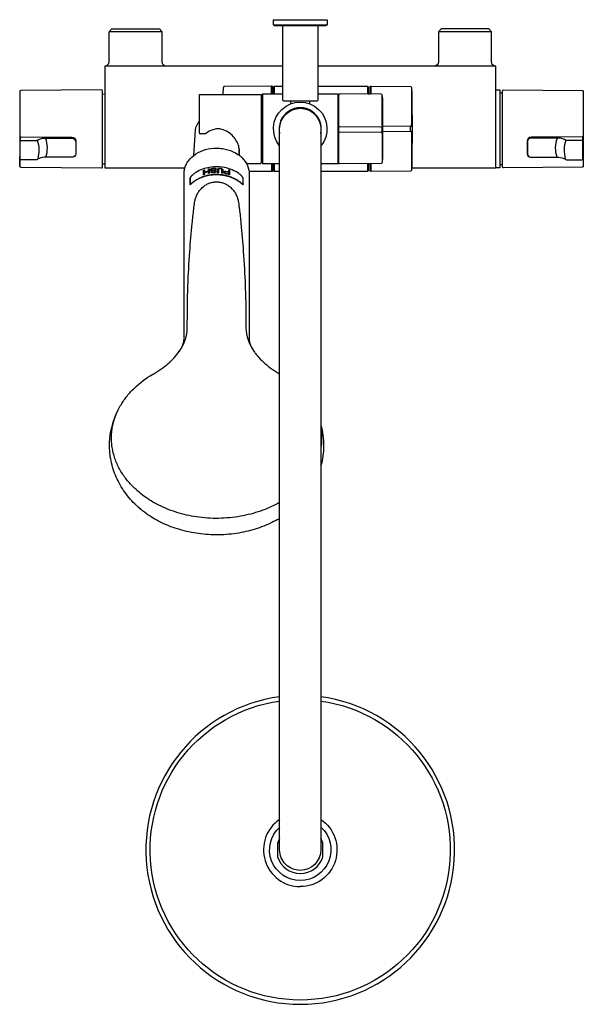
# Model space of a CAD drawing. Header units: millimetres. Extents: x -136 to 138, y -478 to 0.
import ezdxf

# ---------------------------------------------------------------- set-up
doc = ezdxf.new("R2010")
doc.units = ezdxf.units.MM
doc.header["$MEASUREMENT"] = 0
doc.layers.add('DETAIL', color=7, linetype='Continuous', true_color=0x000000)

# ---------------------------------------------------------------- blocks, each defined once
blk = doc.blocks.new('241500_t')
at = {"layer": 'DETAIL'}
for p, q in [((-12.8, 0), (12.8, 0)), ((-92.9, -5.85), (-91.55, -4.5)), ((-91.55, -4.5), (-68.45, -4.5)), ((-68.45, -4.5), (-67.1, -5.85)), ((-13, -2.5), (-13, -0.2)), ((-12.5, -3), (-13, -2.5)), ((-13, -2.5), (13, -2.5)), ((12.5, -3), (-12.5, -3)), ((-8.5, -39), (-8.5, -3)), ((8.5, -3), (8.5, -39)), ((13, -2.5), (12.5, -3)), ((13, -0.2), (13, -2.5)), ((68.45, -4.5), (67.1, -5.85)), ((91.55, -4.5), (68.45, -4.5)), ((92.9, -5.85), (91.55, -4.5)), ((-92.9, -20.5), (-92.9, -5.85)), ((-67.1, -5.85), (-92.9, -5.85)), ((-67.1, -20.5), (-67.1, -5.85)), ((67.1, -5.85), (67.1, -20.5)), ((92.9, -5.85), (67.1, -5.85)), ((92.9, -20.5), (92.9, -5.85)), ((-8.5, -22.5), (-95, -22.5)), ((-95, -22.5), (-95, -72)), ((95, -22.5), (8.5, -22.5)), ((95, -72), (95, -22.5)), ((-37.4, -36.25), (-37.31, -32.94)), ((-13.9, -32.25), (-36.82, -32.45)), ((-13.9, -36), (-13.9, -32.25)), ((-13.8, -32.3), (-13.9, -32.3)), ((-13.3, -36), (-13.3, -32.8)), ((-13, -32.55), (-12.7, -32.25)), ((-13, -36), (-13, -32.55)), ((-12.7, -32.25), (-8.5, -32.25)), ((-12.7, -32.25), (-12.7, -32.26)), ((-12.7, -32.26), (-12.7, -36)), ((8.5, -32.25), (32.7, -32.25)), ((32.7, -32.25), (32.7, -36.11)), ((32.7, -32.25), (33, -32.55)), ((33, -32.55), (33, -36.11)), ((34.4, -32.3), (34.5, -32.3)), ((34.5, -32.25), (53.59, -32.42)), ((54.08, -32.91), (54.08, -50.92)), ((-136.3, -34.85), (-136.3, -71.15)), ((-96.5, -34.01), (-135.8, -34.35)), ((-96, -71.51), (-96, -34.49)), ((-96, -36.09), (-95, -36.07)), ((-49, -54.96), (-49, -36.55)), ((-48.7, -36.25), (-19.25, -36.25)), ((-19, -36.5), (-19, -69.5)), ((-19, -37), (-18.3, -37)), ((-18.3, -36.1), (-18.3, -69.9)), ((-18.2, -36), (-8.5, -36)), ((8.5, -36), (18.2, -36)), ((18.3, -37), (18.7, -37)), ((18.7, -69.46), (18.7, -36.54)), ((19.2, -36.04), (19.3, -36.04)), ((39.35, -36.17), (19.3, -35.99)), ((33, -36), (33.9, -36)), ((39.85, -51.15), (39.85, -36.66)), ((95, -34), (97, -34.01)), ((97, -34.01), (97, -72)), ((97.2, -35.5), (98.22, -35.5)), ((98.22, -71.5), (98.22, -34.5)), ((98.72, -34.01), (137.02, -34.35)), ((137.52, -34.85), (137.52, -71.15)), ((8, -39.5), (-8, -39.5)), ((-4.5, -40.8), (-4.5, -39.5)), ((4.5, -39.5), (4.5, -40.8)), ((-4.5, -44.07), (-4.5, -43.79)), ((4.5, -43.79), (4.5, -44.07)), ((39.22, -52.14), (19.3, -51.97)), ((39.83, -52.03), (39.71, -52.16)), ((39.71, -52.16), (39.71, -54.58)), ((53.42, -51.82), (40, -51.7)), ((53.92, -51.81), (53.42, -51.82)), ((53.42, -51.82), (53.42, -54.18)), ((54.06, -51.82), (53.92, -51.81)), ((54.06, -51.81), (54.08, -50.92)), ((-136.1, -57.13), (-136.1, -59.09)), ((-135.8, -56.87), (-111, -56.98)), ((-51.69, -65.86), (-50.86, -53.52)), ((-46.29, -55.49), (-48.5, -55.49)), ((-10, -403), (-10, -53)), ((10, -53), (10, -403)), ((19.3, -54.75), (19.2, -54.75)), ((39.22, -54.62), (19.3, -54.8)), ((39.83, -54.54), (39.71, -54.58)), ((39.85, -55.4), (39.83, -54.54)), ((39.85, -55.4), (39.85, -69.34)), ((40, -54.3), (53.42, -54.18)), ((53.42, -54.18), (54.06, -54.18)), ((54.08, -55.08), (54.08, -73.1)), ((137.02, -56.87), (112.22, -56.98)), ((137.32, -59.09), (137.32, -57.13)), ((-136.1, -67.45), (-136.1, -59.09)), ((-135.6, -58.66), (-127.98, -58.66)), ((-124.27, -57.45), (-111.1, -57.45)), ((-109.1, -59.35), (-109.1, -65.16)), ((-109, -59), (-109, -65.06)), ((-29.93, -61.14), (-29.61, -65.86)), ((110.22, -59), (110.22, -65.06)), ((110.32, -59.35), (110.32, -65.16)), ((125.49, -57.45), (112.32, -57.45)), ((136.82, -58.66), (129.19, -58.66)), ((137.32, -67.45), (137.32, -59.09)), ((-136.3, -71.15), (-136.3, -66.92)), ((-110.69, -66.75), (-124.28, -66.79)), ((111.9, -66.75), (125.5, -66.79)), ((137.52, -66.92), (137.52, -71.15)), ((-135.8, -71.65), (-96.5, -72)), ((-128.02, -68.02), (-135.6, -68.02)), ((-127.54, -67.59), (-127.6, -67.76)), ((-96, -69.91), (-95, -69.93)), ((-43.16, -71.56), (-43.18, -71.57)), ((-37.83, -71.61), (-38.15, -71.56)), ((-26.17, -69.75), (-19.25, -69.75)), ((-18.3, -69), (-19, -69)), ((-10, -70), (-18.2, -70)), ((-13.9, -70), (-13.9, -73.75)), ((-13.3, -70), (-13.3, -73.2)), ((-13, -73.13), (-13, -70)), ((-12.7, -70), (-12.7, -73.59)), ((18.2, -70), (10, -70)), ((18.7, -69), (18.3, -69)), ((19.3, -69.96), (19.2, -69.96)), ((39.35, -69.83), (19.3, -70.01)), ((32.7, -69.89), (32.7, -73.75)), ((33, -69.89), (33, -73.45)), ((33.9, -70), (33, -70)), ((33.9, -73.2), (33.9, -69.88)), ((34.5, -73.75), (34.5, -69.88)), ((54.13, -70.67), (54.09, -72.86)), ((98.22, -70.5), (97.2, -70.5)), ((137.02, -71.65), (98.72, -71.99)), ((128.76, -67.59), (128.81, -67.76)), ((129.24, -68.02), (136.82, -68.02)), ((-95, -72), (-56.07, -72)), ((-56.45, -154.68), (-56.45, -74.69)), ((-52.1, -75.18), (-52.55, -75.57)), ((-51.8, -74.95), (-52.1, -75.18)), ((-51.5, -74.73), (-51.8, -74.95)), ((-50.87, -74.29), (-51.5, -74.73)), ((-50.82, -74.26), (-50.87, -74.29)), ((-49.84, -73.67), (-49.89, -73.71)), ((-47.01, -73.08), (-46.57, -72.93)), ((-46.57, -73.02), (-47.01, -73.16)), ((-47.01, -75.31), (-47.01, -73.08)), ((-46.57, -75.17), (-47.01, -75.31)), ((-46.57, -72.93), (-46.57, -74.06)), ((-46.57, -74.27), (-46.57, -75.17)), ((-44.53, -72.42), (-44.09, -72.34)), ((-44.09, -72.42), (-44.53, -72.5)), ((-44.53, -73.55), (-44.53, -72.42)), ((-44.53, -74.66), (-44.53, -73.75)), ((-44.09, -74.58), (-44.53, -74.66)), ((-44.09, -72.34), (-44.09, -74.58)), ((-43.51, -72.77), (-43.36, -72.56)), ((-43.36, -72.64), (-43.51, -72.85)), ((-43.51, -73.01), (-43.51, -72.77)), ((-43.36, -73.18), (-43.51, -73.01)), ((-43.36, -72.56), (-43.07, -72.34)), ((-43.07, -72.41), (-43.36, -72.64)), ((-43.07, -73.34), (-43.36, -73.18)), ((-43.29, -73.93), (-42.85, -73.88)), ((-43.22, -74.07), (-43.29, -73.93)), ((-43.25, -74.01), (-42.85, -73.96)), ((-43, -74.23), (-43.22, -74.07)), ((-43.07, -72.34), (-42.78, -72.21)), ((-42.78, -72.28), (-43.07, -72.41)), ((-42.93, -72.6), (-43.07, -72.76)), ((-43.07, -72.76), (-43.07, -72.91)), ((-43.07, -72.91), (-42.93, -73.03)), ((-43.07, -72.98), (-43.07, -72.91)), ((-42.93, -73.11), (-43.07, -72.98)), ((-42.78, -73.4), (-43.07, -73.34)), ((-42.71, -74.34), (-43, -74.23)), ((-42.71, -72.49), (-42.93, -72.6)), ((-42.93, -73.03), (-42.71, -73.1)), ((-42.71, -73.18), (-42.93, -73.11)), ((-42.85, -73.96), (-42.85, -73.88)), ((-42.85, -73.88), (-42.78, -73.97)), ((-42.85, -73.96), (-42.78, -74.05)), ((-42.78, -72.21), (-42.42, -72.13)), ((-42.42, -72.2), (-42.78, -72.28)), ((-42.42, -73.41), (-42.78, -73.4)), ((-42.78, -73.97), (-42.64, -74.05)), ((-42.78, -74.05), (-42.64, -74.13)), ((-42.42, -72.41), (-42.71, -72.49)), ((-42.71, -73.1), (-42.42, -73.13)), ((-42.42, -73.2), (-42.71, -73.18)), ((-42.34, -74.36), (-42.71, -74.34)), ((-42.64, -74.05), (-42.42, -74.08)), ((-42.64, -74.13), (-42.42, -74.15)), ((-42.42, -72.13), (-41.83, -72.08)), ((-41.83, -72.16), (-42.42, -72.2)), ((-41.83, -72.37), (-42.42, -72.41)), ((-42.42, -73.13), (-41.98, -73.09)), ((-41.98, -73.17), (-42.42, -73.2)), ((-41.98, -73.38), (-42.42, -73.41)), ((-42.42, -74.08), (-41.98, -74.04)), ((-42.42, -74.15), (-41.98, -74.12)), ((-41.98, -74.33), (-42.34, -74.36)), ((-41.98, -73.09), (-41.69, -73.12)), ((-41.69, -73.2), (-41.98, -73.17)), ((-41.76, -73.41), (-41.98, -73.38)), ((-41.98, -74.04), (-41.76, -73.98)), ((-41.98, -74.12), (-41.76, -74.06)), ((-41.69, -74.27), (-41.98, -74.33)), ((-41.83, -72.08), (-41.47, -72.11)), ((-41.47, -72.19), (-41.83, -72.16)), ((-41.54, -72.4), (-41.83, -72.37)), ((-41.54, -73.5), (-41.76, -73.41)), ((-41.76, -73.98), (-41.54, -73.88)), ((-41.76, -74.06), (-41.54, -73.95)), ((-41.69, -73.12), (-41.4, -73.21)), ((-41.4, -73.28), (-41.69, -73.2)), ((-41.4, -74.16), (-41.69, -74.27)), ((-41.32, -72.54), (-41.54, -72.4)), ((-41.47, -73.64), (-41.54, -73.5)), ((-41.54, -73.88), (-41.47, -73.73)), ((-41.54, -73.95), (-41.47, -73.81)), ((-41.47, -72.11), (-41.1, -72.24)), ((-41.1, -72.32), (-41.47, -72.19)), ((-41.47, -73.81), (-41.47, -73.64)), ((-41.4, -73.21), (-41.1, -73.39)), ((-41.1, -73.46), (-41.4, -73.28)), ((-41.1, -73.96), (-41.4, -74.16)), ((-41.25, -72.68), (-41.32, -72.54)), ((-40.81, -72.67), (-41.25, -72.68)), ((-41.1, -72.24), (-40.89, -72.48)), ((-40.89, -72.55), (-41.1, -72.32)), ((-41.1, -73.39), (-41.03, -73.58)), ((-41.03, -73.65), (-41.1, -73.46)), ((-41.03, -73.77), (-41.1, -73.96)), ((-41.03, -73.58), (-41.03, -73.77)), ((-40.89, -72.48), (-40.81, -72.67)), ((-40.84, -72.67), (-40.89, -72.55)), ((-40.23, -72.82), (-40.16, -72.58)), ((-40.16, -72.65), (-40.23, -72.89)), ((-40.23, -74.29), (-40.23, -72.82)), ((-39.79, -74.3), (-40.23, -74.29)), ((-40.16, -72.58), (-40.01, -72.39)), ((-40.01, -72.47), (-40.16, -72.65)), ((-40.01, -72.39), (-39.72, -72.21)), ((-39.72, -72.29), (-40.01, -72.47)), ((-39.72, -72.64), (-39.79, -72.83)), ((-39.79, -72.83), (-39.79, -74.3)), ((-39.72, -72.21), (-39.43, -72.13)), ((-39.43, -72.21), (-39.72, -72.29)), ((-39.57, -72.51), (-39.72, -72.64)), ((-39.35, -72.42), (-39.57, -72.51)), ((-39.43, -72.13), (-39.06, -72.11)), ((-39.06, -72.19), (-39.43, -72.21)), ((-39.06, -72.4), (-39.35, -72.42)), ((-39.06, -72.11), (-38.77, -72.14)), ((-38.77, -72.21), (-39.06, -72.19)), ((-38.77, -72.42), (-39.06, -72.4)), ((-38.77, -72.14), (-38.41, -72.22)), ((-38.41, -72.3), (-38.77, -72.21)), ((-38.48, -72.5), (-38.77, -72.42)), ((-38.26, -72.62), (-38.48, -72.5)), ((-38.41, -72.22), (-38.11, -72.35)), ((-38.11, -72.43), (-38.41, -72.3)), ((-38.11, -72.78), (-38.26, -72.62)), ((-38.11, -72.35), (-37.82, -72.58)), ((-37.82, -72.66), (-38.11, -72.43)), ((-38.04, -72.98), (-38.11, -72.78)), ((-38.04, -74.45), (-38.04, -72.98)), ((-37.6, -74.52), (-38.04, -74.45)), ((-37.82, -72.58), (-37.68, -72.79)), ((-37.68, -72.87), (-37.82, -72.66)), ((-37.68, -72.79), (-37.6, -73.04)), ((-37.6, -73.12), (-37.68, -72.87)), ((-37.6, -73.04), (-37.6, -74.52)), ((-37.02, -73.9), (-36.95, -73.77)), ((-37.02, -73.98), (-36.95, -73.85)), ((-37.02, -74.09), (-37.02, -73.9)), ((-36.95, -74.24), (-37.02, -74.09)), ((-36.95, -73.77), (-36.73, -73.62)), ((-36.95, -73.85), (-36.73, -73.7)), ((-36.73, -74.48), (-36.95, -74.24)), ((-36.73, -73.62), (-36.44, -73.54)), ((-36.73, -73.7), (-36.44, -73.62)), ((-36.44, -74.68), (-36.73, -74.48)), ((-36.51, -73.9), (-36.58, -74.03)), ((-36.58, -74.03), (-36.58, -74.25)), ((-36.58, -74.17), (-36.51, -74.33)), ((-36.58, -74.25), (-36.51, -74.41)), ((-36.36, -73.84), (-36.51, -73.9)), ((-36.51, -74.33), (-36.36, -74.46)), ((-36.51, -74.41), (-36.36, -74.54)), ((-36.44, -73.54), (-36.07, -73.57)), ((-36.44, -73.62), (-36.07, -73.65)), ((-36.07, -74.81), (-36.44, -74.68)), ((-36.15, -73.84), (-36.36, -73.84)), ((-36.36, -74.46), (-36.15, -74.55)), ((-36.36, -74.54), (-36.15, -74.63)), ((-34.76, -74.01), (-34.76, -72.93)), ((-34.76, -72.93), (-34.32, -73.07)), ((-34.76, -73.01), (-34.32, -73.15)), ((-34.76, -75.01), (-34.76, -74.21)), ((-34.32, -73.07), (-34.32, -75.3)), ((-30.31, -74.38), (-30.48, -74.26)), ((-29.8, -74.73), (-30.31, -74.38)), ((-29.54, -74.92), (-29.8, -74.73)), ((-29.21, -75.18), (-29.54, -74.92)), ((-28.75, -75.57), (-29.21, -75.18)), ((-13.9, -73.75), (-24.91, -73.65)), ((-24.85, -74.69), (-24.85, -154.91)), ((-13.8, -73.7), (-13.9, -73.7)), ((-12.7, -73.75), (-13, -73.45)), ((-12.7, -73.59), (-12.7, -73.75)), ((-10, -73.75), (-12.7, -73.75)), ((32.7, -73.75), (10, -73.75)), ((33, -73.45), (32.7, -73.75)), ((34.5, -73.7), (34.4, -73.7)), ((53.59, -73.58), (34.5, -73.75)), ((54.08, -72), (95, -72)), ((97, -72), (95, -72)), ((-53.65, -77.29), (-53.65, -79.79)), ((-53.55, -77.18), (-53.55, -79.55)), ((-53.55, -79.55), (-53.55, -79.97)), ((-27.75, -79.55), (-27.75, -77.18)), ((-27.75, -79.62), (-27.75, -79.96)), ((-27.65, -79.79), (-27.65, -77.29)), ((-54.86, -149.68), (-54.85, -141.46)), ((-26.46, -141.46), (-26.44, -149.68)), ((-58.75, -160.96), (-58.74, -160.95)), ((-22.56, -160.95), (-22.56, -160.96)), ((-81.67, -179.97), (-80.92, -179.22)), ((-11, -399.67), (-11, -406.38)), ((11, -406.38), (11, -399.67))]:
    blk.add_line(p, q, dxfattribs=at)
at = {"layer": 'DETAIL', "extrusion": (0, 0, -1)}
for centre, radius, start, end in [((-12.8, -0.2), 0.2, 89.5501, 180), ((12.8, -0.2), 0.2, 360, 90), ((65.1, -20.5), 2, 270, 0), ((-65.1, -20.5), 2, 180, 270), ((-94.9, -20.5), 2, 285.9776, 0), ((-34.4, -32.8), 0.5, 359.9299, 90), ((-410036.43, -34.89), 410001.93, 359.9998272, 0.0003685), ((-53.58, -32.92), 0.5, 90.5017, 178.7198), ((796.17, -52.94), 850.49, 178.66404, 181.19464), ((48.7, -36.55), 0.3, 359.7334, 90), ((19.25, -36.5), 0.25, 90.0442, 180.0436), ((18.2, -36.1), 0.1, 0.0029, 89.9973), ((-19.2, -36.54), 0.5, 359.9183, 90), ((830.35, -53), 870.36, 178.94189, 181.05758), ((-98.71, -34.51), 0.498, 1.2528, 90.5), ((-137.01, -34.85), 0.504, 90.921, 180.1324), ((0, -53), 13, 320.2841, 219.7159), ((0, -53), 10, 360, 180), ((8, -39), 0.5, 270, 0), ((-8, -39), 0.5, 180, 270), ((44.31, -54.03), 6.57, 4.497, 44.4396), ((-26.74, -51.37), 13.11, 179.0361, 182.8591), ((111.05, -59.03), 2.05, 91.3172, 178.9783), ((48.48, -54.98), 0.517, 271.9051, 1.3674), ((46.29, -54.99), 0.5, 231.4971, 270), ((-19.12, -52.49), 2.26, 267.9707, 280.72), ((-39.34, -52.74), 1.88, 258.4368, 273.5963), ((-44.04, -54.87), 10.04, 176.097, 181.2158), ((-137.01, -56.37), 0.501, 184.4608, 269.7353), ((135.63, -59.13), 0.47, 4.4019, 93.8113), ((124.04, -64.46), 7.01, 55.7923, 88.0637), ((142.48, -63.48), 15.49, 161.4144, 195.3699), ((111.08, -59.43), 1.98, 89.3535, 177.7028), ((-138.83, -62.32), 14.75, 342.3898, 19.2947), ((135.88, -66.77), 0.418, 1.4572, 58.5634), ((110.69, -65.06), 1.69, 180, 269.9089), ((110.85, -64.99), 1.76, 185.4337, 264.5246), ((-125.58, -72.57), 5.78, 89.1597, 124.2085), ((135.32, -67.45), 0.776, 338.3781, 0), ((135.6, -67.52), 0.498, 270.1918, 333.7951), ((128.02, -67.54), 0.479, 206.9946, 270.0016), ((19.25, -69.5), 0.25, 179.9058, 270.0064), ((18.2, -69.9), 0.102, 271.241, 360), ((-19.2, -69.46), 0.502, 270.1943, 359.9989), ((-39.35, -69.33), 0.5, 181.3194, 269.5061), ((-98.72, -71.48), 0.504, 270.1526, 358.3356), ((-137.02, -71.15), 0.5, 179.9695, 269.5), ((40.84, -92.45), 19.33, 72.7631, 79.0054), ((40.85, -92.39), 19.2, 72.6455, 78.9344), ((40.42, -93.26), 19.19, 102.8782, 107.1619), ((40.42, -93.2), 19.05, 102.9628, 107.2791), ((40.42, -92.24), 19.17, 103.0992, 107.1633), ((40.41, -92.18), 19.04, 103.1853, 107.2805), ((13.8, -73.2), 0.5, 179.901, 269.9995), ((-34.4, -73.2), 0.501, 270.069, 0), ((-53.58, -73.08), 0.5, 181.347, 269.5015), ((54.48, -206.84), 38.17, 358.0743, 28.8851), ((26.46, -206.75), 37.81, 164.6607, 180.0142), ((19.46, -203.16), 29.85, 170.7109, 179.9904), ((19.47, -203.15), 29.86, 180.0097, 189.2877), ((26.23, -206.74), 37.58, 180.0259, 195.3863), ((0, -403.03), 72.91, 97.8833, 82.1167), ((0, -403.03), 17.85, 124.064, 270), ((0, -403.03), 14.9, 270, 47.8545), ((0, -403.03), 14.9, 132.1455, 270), ((0, -403), 10, 269.9999, 0), ((0, -403), 10, 180, 270)]:
    blk.add_arc(centre, radius, start, end, dxfattribs=at)
at = {"layer": 'DETAIL'}
for centre, radius, start, end in [((-94.9, -20.5), 2, 277.0702, 0), ((-13.8, -32.8), 0.5, 0.024, 90.0005), ((-135.8, -34.85), 0.505, 91.0534, 180), ((-96.5, -34.5), 0.498, 1.255, 90.4978), ((39.35, -36.67), 0.5, 0.9002, 89.5012), ((97.21, -35.3), 0.203, 180, 268.5294), ((0, -53), 10.25, 347.3196, 192.6804), ((39.34, -55.66), 3.52, 83.8538, 91.9295), ((-135.8, -56.37), 0.501, 184.4608, 269.7353), ((-135.71, -57.13), 0.393, 132.8705, 180), ((112.26, -59.03), 2.05, 91.3172, 178.9783), ((136.91, -57.13), 0.409, 0.9722, 46.1573), ((-137.61, -62.32), 14.75, 342.3898, 19.2947), ((112.29, -59.43), 1.98, 89.3535, 177.7028), ((125.25, -64.46), 7.01, 55.7923, 88.0637), ((143.7, -63.48), 15.49, 161.4144, 195.3699), ((136.85, -59.13), 0.47, 4.4019, 93.8113), ((-124.36, -72.57), 5.78, 89.1597, 124.2085), ((-35.01, -63.58), 5.51, 345.5629, 0.0229), ((111.9, -65.06), 1.69, 180, 269.9089), ((112.07, -64.99), 1.76, 185.4337, 264.5246), ((137.1, -66.77), 0.418, 1.4572, 58.5634), ((-135.8, -71.15), 0.5, 179.9695, 269.5), ((-96.5, -71.49), 0.504, 270.1526, 358.3356), ((-41.25, -89.23), 17.76, 96.2428, 118.8983), ((-40.65, -91.74), 20.33, 82.9243, 97.0757), ((-40.21, -89.68), 18.23, 57.7395, 82.5141), ((97.21, -70.7), 0.203, 91.4706, 180), ((129.24, -67.54), 0.479, 206.9946, 270.0016), ((136.81, -67.52), 0.498, 270.1918, 333.7951), ((136.54, -67.45), 0.776, 338.3781, 0), ((-42.63, -86.87), 15.04, 118.8757, 123.0081), ((-40.84, -92.73), 19.33, 100.9946, 107.2369), ((-40.42, -92.55), 19.19, 72.8381, 77.1218), ((-40.39, -93.37), 19.05, 71.4385, 76.9108), ((0, -403.03), 74.99, 97.6632, 82.3368), ((0, -403.03), 17.85, 124.064, 270), ((0, -403.03), 11.5, 150.4082, 163.0426), ((0, -403.03), 11.5, 16.9574, 29.5918), ((0, -403.03), 11.5, 196.9574, 343.0426)]:
    blk.add_arc(centre, radius, start, end, dxfattribs=at)
for points, degree, knots in [([(-36.82, -32.45), (-36.9, -32.45), (-36.98, -32.45), (-37.16, -32.49), (-37.27, -32.59), (-37.31, -32.77), (-37.31, -32.85), (-37.31, -32.94)], 5, [3.7997675, 3.7997675, 3.7997675, 3.7997675, 3.7997675, 3.7997675, 4.222761, 4.222761, 4.6457546, 4.6457546, 4.6457546, 4.6457546, 4.6457546, 4.6457546]), ([(-29.5, -63.57), (-29.5, -63.17), (-29.59, -62.32), (-30.06, -60.56), (-31.17, -58.37), (-35.48, -53.11), (-41.12, -51.51), (-45.98, -55.38)], 3, [0, 0, 0, 0, 1.210571, 2.544137, 5.465016, 8.526963, 22.81827, 22.81827, 22.81827, 22.81827]), ([(-56.45, -74.69), (-56.46, -73.97), (-56.28, -72.48), (-55.53, -70.35), (-53.9, -67.68), (-50.79, -64.9), (-46.01, -62.83), (-42.47, -62.36), (-40.65, -62.36)], 3, [79.986155, 79.986155, 79.986155, 79.986155, 82.253762, 84.454743, 86.734288, 91.585041, 96.769097, 102.207642, 102.207642, 102.207642, 102.207642]), ([(-40.65, -62.36), (-39.71, -62.36), (-37.83, -62.49), (-34.24, -63.26), (-30.21, -65.08), (-26.54, -68.55), (-25.02, -72.06), (-24.85, -74.15), (-24.85, -74.69)], 3, [102.207642, 102.207642, 102.207642, 102.207642, 105.048618, 107.838578, 113.204787, 118.14786, 122.736339, 124.41043, 124.41043, 124.41043, 124.41043]), ([(-52.81, -75.8), (-52.85, -75.83), (-52.96, -75.97), (-53.17, -76.22), (-53.4, -76.58), (-53.58, -76.95), (-53.65, -77.19), (-53.65, -77.29)], 3, [0, 0, 0, 0, 0.142258, 0.510224, 0.997994, 1.430778, 1.738292, 1.738292, 1.738292, 1.738292]), ([(-52.55, -75.57), (-52.61, -75.62), (-52.7, -75.7), (-52.8, -75.8), (-52.88, -75.91), (-52.97, -76.01), (-53.11, -76.19), (-53.29, -76.47), (-53.48, -76.81), (-53.55, -77.08), (-53.55, -77.18)], 3, [74.51788, 74.51788, 74.51788, 74.51788, 74.736382, 74.879625, 74.955675, 75.138841, 75.29305, 75.629144, 76.135665, 76.457504, 76.457504, 76.457504, 76.457504]), ([(-27.75, -77.18), (-27.75, -77.13), (-27.77, -77.01), (-27.86, -76.75), (-28.02, -76.45), (-28.2, -76.19), (-28.33, -76.01), (-28.42, -75.91), (-28.55, -75.74), (-28.66, -75.65), (-28.75, -75.57)], 3, [110.722379, 110.722379, 110.722379, 110.722379, 110.891934, 111.073203, 111.550431, 111.899428, 112.037026, 112.222976, 112.299371, 112.662139, 112.662139, 112.662139, 112.662139]), ([(-27.65, -77.29), (-27.65, -77.24), (-27.66, -77.15), (-27.73, -76.92), (-27.89, -76.61), (-28.12, -76.24), (-28.34, -75.97), (-28.45, -75.84), (-28.49, -75.81)], 3, [36.56097, 36.56097, 36.56097, 36.56097, 36.709168, 36.855386, 37.273425, 37.765692, 38.155227, 38.298103, 38.298103, 38.298103, 38.298103]), ([(-54.85, -141.46), (-54.86, -137.36), (-54.57, -127.74), (-53.77, -113.54), (-52.78, -101.14), (-51.95, -93.76), (-51.52, -90.36), (-51.34, -88.92), (-51.09, -87.41), (-50.61, -85.85), (-49.77, -84.15), (-48.65, -82.54), (-47.31, -81.19), (-45.8, -80.11), (-44.46, -79.46), (-43.35, -79.11), (-42.6, -78.93), (-42.02, -78.83), (-41.4, -78.76), (-40.96, -78.74), (-40.65, -78.75)], 3, [726.430076, 726.430076, 726.430076, 726.430076, 738.737396, 755.311192, 769.083268, 776.04917, 777.605508, 779.361895, 780.382929, 782.205856, 784.244221, 786.044045, 788.067766, 789.918861, 791.609659, 792.531916, 793.393523, 793.92442, 794.308719, 795.2433, 795.2433, 795.2433, 795.2433]), ([(-53.65, -79.79), (-53.65, -79.82), (-53.65, -79.87), (-53.63, -79.93), (-53.57, -79.98), (-53.42, -79.96), (-53.18, -79.84), (-52.91, -79.65), (-52.73, -79.5), (-52.65, -79.43)], 3, [4.231257, 4.231257, 4.231257, 4.231257, 4.333313, 4.380776, 4.413703, 4.553157, 4.816556, 5.209519, 5.531191, 5.531191, 5.531191, 5.531191]), ([(-53.55, -79.55), (-53.55, -79.58), (-53.55, -79.63), (-53.53, -79.69), (-53.47, -79.75), (-53.32, -79.73), (-53.08, -79.62), (-52.81, -79.43), (-52.63, -79.29), (-52.55, -79.21)], 3, [78.822625, 78.822625, 78.822625, 78.822625, 78.924942, 78.972843, 79.006181, 79.145774, 79.406925, 79.796163, 80.115156, 80.115156, 80.115156, 80.115156]), ([(-40.65, -78.75), (-40.34, -78.75), (-39.9, -78.76), (-39.3, -78.83), (-38.72, -78.93), (-37.98, -79.1), (-36.86, -79.45), (-35.52, -80.1), (-33.98, -81.19), (-32.66, -82.55), (-31.53, -84.15), (-30.7, -85.85), (-30.22, -87.41), (-29.98, -88.79), (-29.8, -90.22), (-29.36, -93.62), (-28.52, -101.14), (-27.53, -113.54), (-26.73, -127.73), (-26.46, -137.36), (-26.46, -141.46)], 3, [795.2433, 795.2433, 795.2433, 795.2433, 796.176277, 796.564944, 797.041937, 797.959851, 798.827906, 800.568153, 802.422884, 804.444806, 806.241141, 808.278349, 810.101411, 811.121627, 812.487239, 814.43337, 821.402597, 835.17408, 851.743611, 864.057543, 864.057543, 864.057543, 864.057543]), ([(-28.75, -79.21), (-28.67, -79.28), (-28.59, -79.36), (-28.45, -79.46), (-28.28, -79.58), (-28.08, -79.69), (-27.9, -79.74), (-27.8, -79.73), (-27.75, -79.64), (-27.75, -79.58), (-27.75, -79.55)], 3, [107.065517, 107.065517, 107.065517, 107.065517, 107.369137, 107.406253, 107.596146, 107.977631, 108.096756, 108.173854, 108.255033, 108.357258, 108.357258, 108.357258, 108.357258]), ([(-28.65, -79.43), (-28.58, -79.49), (-28.49, -79.57), (-28.39, -79.65), (-28.33, -79.69), (-28.18, -79.8), (-28.01, -79.91), (-27.82, -79.97), (-27.72, -79.95), (-27.66, -79.88), (-27.65, -79.82), (-27.65, -79.79)], 3, [32.787278, 32.787278, 32.787278, 32.787278, 33.090476, 33.128657, 33.185838, 33.305049, 33.678088, 33.798905, 33.891014, 33.96962, 34.068005, 34.068005, 34.068005, 34.068005]), ([(-58.15, -160.03), (-58.01, -159.8), (-57.76, -159.35), (-57.31, -158.47), (-56.72, -157.03), (-56.46, -155.74), (-56.45, -154.91)], 3, [0, 0, 0, 0, 0.785939, 1.551572, 2.966718, 5.457503, 5.457503, 5.457503, 5.457503]), ([(-24.85, -154.91), (-24.85, -155.11), (-24.83, -155.52), (-24.7, -156.37), (-24.26, -158.01), (-23.58, -159.34), (-23.04, -160.21)], 3, [204.625708, 204.625708, 204.625708, 204.625708, 205.23252, 205.858799, 207.21001, 210.300096, 210.300096, 210.300096, 210.300096]), ([(-71.66, -172.17), (-70.97, -171.78), (-69.63, -170.98), (-67.08, -169.29), (-63.15, -166.26), (-60.24, -163.21), (-58.75, -160.96)], 3, [700.496729, 700.496729, 700.496729, 700.496729, 702.85652, 705.191099, 709.659484, 717.742316, 717.742316, 717.742316, 717.742316]), ([(-22.56, -160.96), (-22.2, -161.48), (-21.43, -162.53), (-19.68, -164.58), (-16.09, -168.05), (-12.51, -170.48), (-10, -171.97)], 3, [436.607504, 436.607504, 436.607504, 436.607504, 438.515552, 440.504395, 444.690754, 453.44378, 453.44378, 453.44378, 453.44378]), ([(-87.07, -186.94), (-86.63, -186.21), (-85.69, -184.77), (-83.6, -181.98), (-79.29, -177.32), (-74.88, -174.01), (-71.66, -172.17)], 3, [678.931223, 678.931223, 678.931223, 678.931223, 681.490787, 684.087441, 689.372054, 700.496729, 700.496729, 700.496729, 700.496729]), ([(-77.9, -237.35), (-79.01, -236.4), (-81.13, -234.4), (-84.92, -230.09), (-88.75, -224.14), (-91.72, -216.31), (-92.54, -210.84), (-92.63, -208.12)], 3, [136.93245, 136.93245, 136.93245, 136.93245, 141.319098, 145.654756, 154.138591, 162.442461, 170.623025, 170.623025, 170.623025, 170.623025])]:
    blk.add_open_spline(points, degree=degree, knots=knots, dxfattribs=at)
for points, weights in [([(33.9, -36.12), (33.9, -32.75), (33.9, -32.8)], [0.866273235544, 0.882692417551, 0.98223197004]), ([(-52.65, -79.43), (-47.92, -75.1), (-40.65, -75.18)], [1, 0.908436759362, 1]), ([(-52.55, -79.21), (-47.83, -75.05), (-40.65, -75.05)], [1, 0.910448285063, 1]), ([(-40.65, -75.05), (-33.47, -75.05), (-28.75, -79.21)], [1, 0.910448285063, 1]), ([(-40.65, -75.18), (-33.45, -75.26), (-28.65, -79.43)], [1, 0.908436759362, 1]), ([(-13, -73.45), (-13, -73.46), (-13, -73.13)], [0.936383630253, 0.963690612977, 1]), ([(-81.15, -226.86), (-99.85, -208.26), (-87.07, -186.94)], [1, 0.800421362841, 0.872830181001]), ([(-10, -234.3), (-50.4, -257.45), (-81.15, -226.86)], [0.995752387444, 0.709246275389, 1])]:
    blk.add_rational_spline(points, weights, degree=2, dxfattribs=at)
for points, weights, knots in [([(18.2, -36), (18.24, -36), (18.27, -36.03), (18.3, -36.06), (18.3, -36.1), (18.3, -53), (18.3, -69.9), (18.3, -69.94), (18.27, -69.97), (18.24, -70), (18.2, -70)], [1, 0.923787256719, 1, 0.923787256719, 1, 1, 1, 0.92198117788, 1, 0.92198117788, 1], [0, 0, 0, 0.078424, 0.078424, 0.156847, 0.156847, 33.961906, 33.961906, 34.040133, 34.040133, 34.11836, 34.11836, 34.11836]), ([(19.3, -52.02), (19.25, -52.02), (19.2, -52.02), (18.95, -52.01), (18.7, -52.04)], [1, 1, 1, 0.996401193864, 1], [0, 0, 0, 0.1, 0.1, 0.8853982, 0.8853982, 0.8853982]), ([(-10.31, -242.26), (-46.81, -263.63), (-77.77, -237.46), (-77.9, -237.35)], [1, 0.723431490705, 0.970591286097, 0.972028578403], [62.578853, 62.578853, 62.578853, 136.505312, 136.93245, 136.93245, 136.93245])]:
    blk.add_rational_spline(points, weights, degree=2, knots=knots, dxfattribs=at)
for points in [[(-58.74, -160.95), (-56.28, -157.36), (-54.97, -153.52), (-54.86, -149.68)], [(-26.44, -149.68), (-26.33, -153.52), (-24.96, -157.32), (-22.56, -160.95)]]:
    blk.add_open_spline(points, degree=3, dxfattribs=at)

msp = doc.modelspace()

# ---------------------------------------------------------------- block references
msp.add_blockref('241500_t', (0, 0))

doc.saveas('drawing.dxf')
